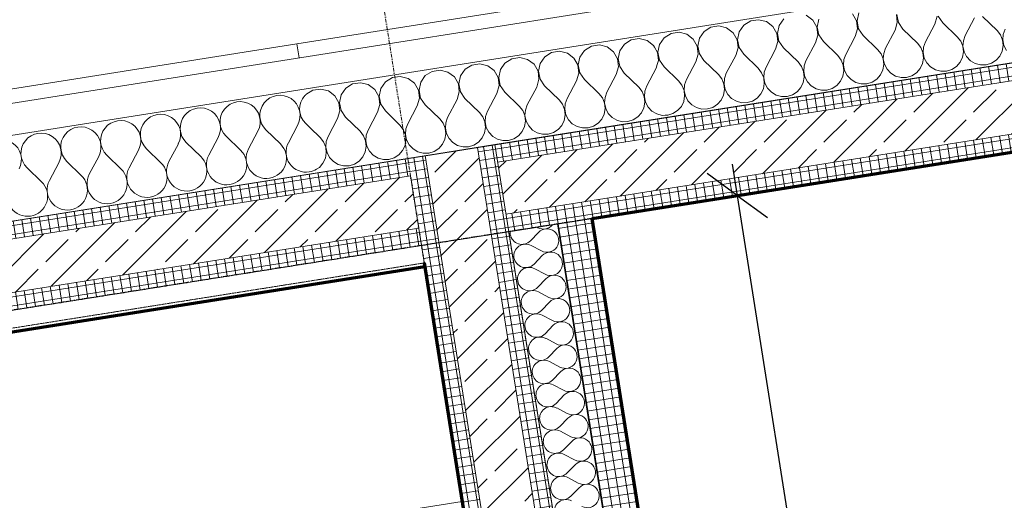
# Model space of a CAD drawing. Header units: millimetres. Extents: x 1523 to 74793, y -36705 to 10268.
# Tile 41 of 48: x 62335 to 65127, y -8780 to -7417. Entities that reach past the tile are written whole.
import ezdxf

# ---------------------------------------------------------------- set-up
doc = ezdxf.new("R2010")
doc.units = ezdxf.units.MM
for name, pattern in [('CAx_nichtHalbton', [20001.0584, 10000, -0.5292, 10000, -0.5292]), ('IMPORT-STRICHPUNKT _7_', [20, 10, -5, 0, -5]), ('Rasterlinie', [22.225, 12.7, -3.175, 3.175, -3.175]), ('Verdeckt 2x', [3.572, 2.3813, -1.1907])]:
    doc.linetypes.add(name, pattern=pattern)
for name, color, linetype, lineweight, true_color in [('10 A--Fassade', 7, 'Continuous', 13, 0x656565), ('90 A--Achsraster _1_50_', 7, 'IMPORT-STRICHPUNKT _7_', 13, 0x656565), ('Neubau_10 A--Wand außen _tragend_', 7, 'Continuous', 13, 0x656565), ('Neubau_10 A--Wand innen _tragend_', 7, 'Continuous', 13, 0x656565), ('Neubau_20 A--Deckenbelag', 7, 'Continuous', 13, 0x656565), ('Neubau_20 A--Deckenkonstruktion _Ortbeton_', 7, 'Continuous', 13, 0x656565), ('Xref_706_5_--_ÜP_01_000_18_Übersichtsplan OG1_IFC 2025_01_13_dwg', 7, 'Continuous', 13, 0x767676), ('XX', 7, 'Continuous', 18, 0x804040)]:
    doc.layers.add(name, color=color, linetype=linetype, lineweight=lineweight, true_color=true_color)
for name, color, linetype, lineweight in [('Ax-50_BM-Bem', 7, 'Continuous', 9), ('Ax_BM-Bem', 7, 'Continuous', 9), ('S-GRID-____-OTLN', 7, 'Continuous', 9)]:
    doc.layers.add(name, color=color, linetype=linetype, lineweight=lineweight)
doc.styles.add('ISOCPEUR_2', font='isocpeur.ttf', dxfattribs={"height": 90})
doc.dimstyles.new('KI_1_8_mm_Isocpeur__cm_m__Aufrundung_auf_5_mm_ELT_Gesamtbemaßung_1', dxfattribs={"dimscale": 304.8, "dimtxt": 89.638306, "dimasz": 0.492126, "dimexe": 0.295276, "dimexo": 0.0625, "dimgap": 0.049213, "dimtad": 1, "dimlfac": 0.001, "dimrnd": 0.005, "dimzin": 0, "dimdsep": 46, "dimtxsty": 'ISOCPEUR_2', "dimblk1": 'OBLIQUE', "dimblk2": 'OBLIQUE', "dimsah": 1, "dimcen": 0.09, "dimdle": 0.295276, "dimadec": 0, "dimazin": 0, "dimtfac": 1, "dimtdec": 4, "dimtix": 1, "dimtmove": 0, "dimatfit": 3, "dimfxl": 0.984252, "dimfxlon": 1, "dimtvp": 1, "dimtfill": 1, "dimtolj": 1, "dimtzin": 0, "dimlwd": 25, "dimlwe": 25, "dimarcsym": 2})
pattern_1 = [(275.336, (0, 0), (24.891662, 2.324905), []), (5.336, (0, 0), (-2.324905, 24.891662), [])]
pattern_2 = [(185.336, (0, 0), (-2.324905, 24.891662), []), (275.336, (0, 0), (24.891662, 2.324905), [])]
pattern_3 = [(131.336, (0, 0), (90.1019, 79.25683), []), (131.336, (-45.05, -39.63), (90.1019, 79.25683), [90, -30])]

# ---------------------------------------------------------------- blocks, each defined once
blk = doc.blocks.new('Xref_706_5_--_ÜP_01_000_15_Übersichtsplan OG1_IFC 2024_08_01_dwg__X248-41956783-SuD_1_OG gesamt Plot  - Blatt 2')
at = {"layer": '10 A--Fassade', "color": 9, "true_color": 0xcbcbcb, "flags": 128}
for points in [[(4691.5, -25249), (4647.4, -25285.4)], [(4690.4, -25226.1), (4704.5, -25233.1), (4720, -25236), (4735.7, -25234.5), (4750.4, -25228.8)], [(4707.4, -25591.5), (4663.4, -25627.8), (4643.2, -25638.6), (4620.4, -25640.5), (4598.7, -25633.4)], [(4615.2, -25527.9), (4638, -25527.7), (4659.1, -25536.5), (4706.4, -25568.6), (4720.5, -25575.6), (4736, -25578.5), (4751.7, -25577), (4766.4, -25571.2), (4779, -25561.7), (4788.4, -25549.1), (4794.1, -25534.4), (4795.6, -25518.7), (4792.7, -25503.2), (4785.6, -25489.1), (4775, -25477.4), (4761.6, -25469.1), (4746.5, -25464.8), (4730.7, -25464.8), (4715.5, -25469), (4702.1, -25477.3), (4658, -25513.7), (4637.9, -25524.4), (4615.1, -25526.4)], [(4632.7, -25413.5), (4653.8, -25422.4), (4701, -25454.5), (4715.2, -25461.4), (4730.7, -25464.3), (4746.4, -25462.8), (4761.1, -25457.1), (4773.6, -25447.6), (4783.1, -25435), (4788.8, -25420.3), (4790.2, -25404.6), (4787.3, -25389.1), (4780.3, -25374.9), (4769.7, -25363.3), (4756.3, -25355), (4741.2, -25350.6), (4725.4, -25350.6), (4710.2, -25354.9), (4696.8, -25363.1), (4652.7, -25399.5), (4632.5, -25410.2)], [(4648.5, -25308.2), (4695.7, -25340.3), (4709.9, -25347.3), (4725.4, -25350.1), (4741.1, -25348.6), (4755.7, -25342.9), (4768.3, -25333.4), (4777.8, -25320.8), (4783.5, -25306.1), (4784.9, -25290.4), (4782, -25274.9), (4775, -25260.8), (4764.4, -25249.1), (4751, -25240.8), (4735.8, -25236.5), (4720.1, -25236.4), (4704.9, -25240.7), (4691.5, -25249)], [(4718.1, -25819.8), (4674, -25856.2), (4653.8, -25866.9), (4631.1, -25868.9), (4609.3, -25861.8), (4592.1, -25846.7)], [(4589.1, -25781.9), (4604.8, -25765.3), (4625.8, -25756.2), (4648.7, -25756), (4669.7, -25764.8), (4717, -25797), (4731.1, -25803.9), (4746.6, -25806.8), (4762.3, -25805.3), (4777, -25799.6), (4789.6, -25790), (4799.1, -25777.4), (4804.8, -25762.7), (4806.2, -25747), (4803.3, -25731.5), (4796.3, -25717.4), (4785.7, -25705.8), (4772.3, -25697.5), (4757.1, -25693.1), (4741.3, -25693.1), (4726.2, -25697.4), (4712.7, -25705.6), (4668.7, -25742), (4648.5, -25752.7), (4625.7, -25754.7), (4604, -25747.6)], [(4599.5, -25651.1), (4620.5, -25642), (4643.3, -25641.9), (4664.4, -25650.7), (4711.7, -25682.8), (4725.8, -25689.8), (4741.3, -25692.6), (4757, -25691.1), (4771.7, -25685.4), (4784.3, -25675.9), (4793.8, -25663.3), (4799.4, -25648.6), (4800.9, -25632.9), (4798, -25617.4), (4791, -25603.3), (4780.3, -25591.6), (4767, -25583.3), (4751.8, -25579), (4736, -25578.9), (4720.9, -25583.2), (4707.4, -25591.5)], [(4826.8, -26210.6), (4827.5, -26203.7), (4824.6, -26188.2), (4817.6, -26174.1), (4806.9, -26162.4), (4793.6, -26154.1), (4778.4, -26149.8), (4762.6, -26149.7), (4747.5, -26154), (4734, -26162.3), (4690, -26198.7), (4669.8, -26209.4), (4647, -26211.3), (4625.3, -26204.2), (4608.1, -26189.2), (4598.2, -26168.6), (4597.1, -26145.8), (4605.1, -26124.4), (4620.8, -26107.8), (4641.8, -26098.7), (4664.6, -26098.5), (4685.7, -26107.3), (4733, -26139.4), (4747.1, -26146.4), (4762.6, -26149.3), (4778.3, -26147.8), (4793, -26142), (4805.6, -26132.5), (4815, -26119.9), (4820.7, -26105.2), (4822.2, -26089.5), (4819.3, -26074), (4812.2, -26059.9), (4801.6, -26048.3), (4788.2, -26039.9), (4773.1, -26035.6), (4757.3, -26035.6), (4742.1, -26039.8), (4728.7, -26048.1), (4684.6, -26084.5), (4664.5, -26095.2), (4641.7, -26097.2), (4620, -26090.1), (4602.8, -26075), (4592.9, -26054.4), (4591.8, -26031.6), (4599.8, -26010.2), (4615.5, -25993.6), (4636.4, -25984.5), (4659.3, -25984.4), (4680.4, -25993.2), (4727.6, -26025.3), (4741.8, -26032.3), (4757.3, -26035.1), (4773, -26033.6), (4787.7, -26027.9), (4800.2, -26018.4), (4809.7, -26005.8), (4815.4, -25991.1), (4816.8, -25975.4), (4813.9, -25959.9), (4806.9, -25945.7), (4796.3, -25934.1), (4782.9, -25925.8), (4767.8, -25921.4), (4752, -25921.4), (4736.8, -25925.7), (4723.4, -25934), (4679.3, -25970.3), (4659.1, -25981.1), (4636.4, -25983), (4614.7, -25975.9), (4597.5, -25960.9), (4587.5, -25940.3), (4586.5, -25917.5), (4594.4, -25896), (4610.2, -25879.5), (4631.1, -25870.4), (4654, -25870.2), (4675.1, -25879), (4722.3, -25911.1), (4736.5, -25918.1), (4752, -25920.9), (4767.7, -25919.5), (4782.4, -25913.7), (4794.9, -25904.2), (4804.4, -25891.6), (4810.1, -25876.9), (4811.5, -25861.2), (4808.6, -25845.7), (4801.6, -25831.6), (4791, -25819.9), (4777.6, -25811.6), (4762.4, -25807.3), (4746.7, -25807.2), (4731.5, -25811.5), (4718.1, -25819.8)], [(4681.2, -26217.4), (4669.9, -26212.7), (4647.1, -26212.8), (4631.3, -26219.7)]]:
    blk.add_lwpolyline(points, dxfattribs=at)
blk = doc.blocks.new('Xref_706_5_--_ÜP_01_000_15_Übersichtsplan OG1_IFC 2024_08_01_dwg__X249-41956784-SuD_1_OG gesamt Plot  - Blatt 2')
at = {"layer": '10 A--Fassade', "color": 9, "true_color": 0xcbcbcb}
for p, q in [((4737.8, -27226.1), (4751, -27215.2)), ((4738.9, -27248.9), (4786.2, -27281.1)), ((4743.2, -27340.3), (4787.2, -27303.9)), ((4744.2, -27363.1), (4791.5, -27395.2)), ((4748.5, -27454.4), (4792.5, -27418.1)), ((4749.5, -27477.3), (4796.8, -27509.4)), ((4753.8, -27568.6), (4797.9, -27532.2)), ((4754.9, -27591.4), (4802.1, -27623.5)), ((4759.1, -27682.8), (4803.2, -27646.4)), ((4760.2, -27705.6), (4807.4, -27737.7)), ((4764.4, -27796.9), (4808.5, -27760.5)), ((4765.5, -27819.7), (4812.8, -27851.9)), ((4769.8, -27911.1), (4813.8, -27874.7)), ((4770.8, -27933.9), (4818.1, -27966)), ((4775.1, -28025.2), (4819.1, -27988.9))]:
    blk.add_line(p, q, dxfattribs=at)
for centre, start, end in [((4818.3, -27233.8), 2.6681, 24.9821), ((4706.8, -27296.2), 55.7982, 309.538), ((4701.5, -27182), 221.0075, 309.538), ((4818.3, -27233.8), 235.7982, 2.6681), ((4823.6, -27348), 2.6681, 129.538), ((4712.1, -27410.4), 55.7982, 309.538), ((4823.6, -27348), 235.7982, 2.6681), ((4828.9, -27462.1), 2.6681, 129.538), ((4828.9, -27462.1), 235.7982, 2.6681), ((4717.4, -27524.5), 55.7982, 309.538), ((4834.2, -27576.3), 2.6681, 129.538), ((4834.2, -27576.3), 235.7982, 2.6681), ((4722.7, -27638.7), 55.7982, 309.538), ((4839.6, -27690.4), 2.6681, 129.538), ((4839.6, -27690.4), 235.7982, 2.6681), ((4728.1, -27752.8), 55.7982, 309.538), ((4844.9, -27804.6), 2.6681, 129.538), ((4844.9, -27804.6), 235.7982, 2.6681), ((4733.4, -27867), 55.7982, 309.538), ((4850.2, -27918.8), 2.6681, 129.538), ((4738.7, -27981.2), 55.7982, 309.538), ((4850.2, -27918.8), 235.7982, 2.6681), ((4855.5, -28032.9), 2.6681, 129.538), ((4744, -28095.3), 55.7982, 309.538), ((4855.5, -28032.9), 235.7982, 2.6681)]:
    blk.add_arc(centre, 57.1, start, end, dxfattribs=at)
blk = doc.blocks.new('Xref_706_5_--_ÜP_01_000_15_Übersichtsplan OG1_IFC 2024_08_01_dwg__X250-41956785-SuD_1_OG gesamt Plot  - Blatt 2')
at = {"layer": '10 A--Fassade', "color": 9, "true_color": 0xcbcbcb, "flags": 128}
for points in [[(4681.2, -26217.4), (4691, -26221.5), (4738.3, -26253.6), (4752.4, -26260.6), (4767.9, -26263.4), (4783.6, -26261.9), (4798.3, -26256.2), (4810.9, -26246.7), (4820.4, -26234.1), (4826, -26219.4), (4826.8, -26210.6)], [(4631.3, -26219.7), (4626.1, -26221.9), (4610.4, -26238.5), (4602.4, -26259.9), (4603.5, -26282.8), (4613.4, -26303.3), (4630.6, -26318.4), (4652.3, -26325.5), (4675.1, -26323.5), (4695.3, -26312.8), (4739.3, -26276.4)], [(4744.7, -26390.6), (4700.6, -26427), (4680.4, -26437.7), (4657.7, -26439.7), (4635.9, -26432.6), (4618.7, -26417.5), (4608.8, -26396.9), (4607.8, -26374.1), (4615.7, -26352.7), (4631.4, -26336.1), (4652.4, -26327), (4675.3, -26326.8), (4696.3, -26335.6), (4743.6, -26367.8), (4757.7, -26374.7), (4773.2, -26377.6), (4788.9, -26376.1), (4803.6, -26370.4), (4816.2, -26360.8), (4825.7, -26348.3), (4831.4, -26333.5), (4832.8, -26317.8), (4829.9, -26302.3), (4822.9, -26288.2), (4812.3, -26276.6), (4798.9, -26268.3), (4783.7, -26263.9), (4767.9, -26263.9), (4752.8, -26268.2), (4739.3, -26276.4)], [(4750, -26504.8), (4705.9, -26541.1), (4685.7, -26551.9), (4663, -26553.8), (4641.3, -26546.7), (4624.1, -26531.7), (4614.1, -26511.1), (4613.1, -26488.3), (4621, -26466.8), (4636.8, -26450.3), (4657.7, -26441.2), (4680.6, -26441), (4701.7, -26449.8), (4748.9, -26481.9), (4763.1, -26488.9), (4778.6, -26491.8), (4794.3, -26490.3), (4809, -26484.5), (4821.5, -26475), (4831, -26462.4), (4836.7, -26447.7), (4838.1, -26432), (4835.2, -26416.5), (4828.2, -26402.4), (4817.6, -26390.7), (4804.2, -26382.4), (4789, -26378.1), (4773.3, -26378.1), (4758.1, -26382.3), (4744.7, -26390.6)], [(4755.3, -26618.9), (4711.2, -26655.3), (4691.1, -26666), (4668.3, -26668), (4646.6, -26660.9), (4629.4, -26645.8), (4619.5, -26625.2), (4618.4, -26602.4), (4626.4, -26581), (4642.1, -26564.4), (4663, -26555.3), (4685.9, -26555.2), (4707, -26564), (4754.2, -26596.1), (4768.4, -26603.1), (4783.9, -26605.9), (4799.6, -26604.4), (4814.3, -26598.7), (4826.8, -26589.2), (4836.3, -26576.6), (4842, -26561.9), (4843.4, -26546.2), (4840.5, -26530.7), (4833.5, -26516.6), (4822.9, -26504.9), (4809.5, -26496.6), (4794.4, -26492.2), (4778.6, -26492.2), (4763.4, -26496.5), (4750, -26504.8)], [(4771.3, -26961.4), (4727.2, -26997.8), (4707, -27008.5), (4684.3, -27010.5), (4662.5, -27003.4), (4645.3, -26988.3), (4635.4, -26967.7), (4634.4, -26944.9), (4642.3, -26923.5), (4658, -26906.9), (4679, -26897.8), (4701.9, -26897.6), (4722.9, -26906.5), (4770.2, -26938.6), (4784.3, -26945.6), (4799.8, -26948.4), (4815.5, -26946.9), (4830.2, -26941.2), (4842.8, -26931.7), (4852.3, -26919.1), (4858, -26904.4), (4859.4, -26888.7), (4856.5, -26873.2), (4849.5, -26859), (4838.9, -26847.4), (4825.5, -26839.1), (4810.3, -26834.7), (4794.5, -26834.7), (4779.4, -26839), (4765.9, -26847.2), (4721.9, -26883.6), (4701.7, -26894.4), (4678.9, -26896.3), (4657.2, -26889.2), (4640, -26874.2), (4630.1, -26853.6), (4629, -26830.7), (4637, -26809.3), (4652.7, -26792.7), (4673.7, -26783.6), (4696.5, -26783.5), (4717.6, -26792.3), (4764.9, -26824.4), (4779, -26831.4), (4794.5, -26834.2), (4810.2, -26832.7), (4824.9, -26827), (4837.5, -26817.5), (4847, -26804.9), (4852.6, -26790.2), (4854.1, -26774.5), (4851.2, -26759), (4844.2, -26744.9), (4833.5, -26733.2), (4820.2, -26724.9), (4805, -26720.6), (4789.2, -26720.5), (4774.1, -26724.8), (4760.6, -26733.1), (4716.6, -26769.5), (4696.4, -26780.2), (4673.6, -26782.2), (4651.9, -26775), (4634.7, -26760), (4624.8, -26739.4), (4623.7, -26716.6), (4631.7, -26695.2), (4647.4, -26678.6), (4668.4, -26669.5), (4691.2, -26669.3), (4712.3, -26678.1), (4759.6, -26710.3), (4773.7, -26717.2), (4789.2, -26720.1), (4804.9, -26718.6), (4819.6, -26712.9), (4832.2, -26703.3), (4841.6, -26690.7), (4847.3, -26676), (4848.8, -26660.3), (4845.9, -26644.8), (4838.8, -26630.7), (4828.2, -26619.1), (4814.8, -26610.7), (4799.7, -26606.4), (4783.9, -26606.4), (4768.7, -26610.7), (4755.3, -26618.9)], [(4659.2, -27219.5), (4656, -27216.6), (4646.1, -27196.1), (4645, -27173.2), (4653, -27151.8), (4668.7, -27135.2), (4689.6, -27126.1), (4712.5, -27126), (4733.6, -27134.8), (4780.8, -27166.9), (4795, -27173.9), (4810.5, -27176.7), (4826.2, -27175.2), (4840.9, -27169.5), (4853.4, -27160), (4862.9, -27147.4), (4868.6, -27132.7), (4870, -27117), (4867.1, -27101.5), (4860.1, -27087.4), (4849.5, -27075.7), (4836.1, -27067.4), (4821, -27063.1), (4805.2, -27063), (4790, -27067.3), (4776.6, -27075.6), (4732.5, -27111.9), (4712.3, -27122.7), (4689.6, -27124.6), (4667.9, -27117.5), (4650.7, -27102.5), (4640.7, -27081.9), (4639.7, -27059.1), (4647.6, -27037.7), (4663.4, -27021.1), (4684.3, -27012), (4707.2, -27011.8), (4728.3, -27020.6), (4775.5, -27052.7), (4789.7, -27059.7), (4805.2, -27062.6), (4820.9, -27061.1), (4835.6, -27055.3), (4848.1, -27045.8), (4857.6, -27033.2), (4863.3, -27018.5), (4864.7, -27002.8), (4861.8, -26987.3), (4854.8, -26973.2), (4844.2, -26961.5), (4830.8, -26953.2), (4815.6, -26948.9), (4799.9, -26948.9), (4784.7, -26953.1), (4771.3, -26961.4)], [(4869.5, -27209.7), (4865.4, -27201.5), (4854.8, -27189.9), (4841.4, -27181.6), (4826.3, -27177.2), (4810.5, -27177.2), (4795.3, -27181.5), (4781.9, -27189.7), (4751, -27215.2)]]:
    blk.add_lwpolyline(points, dxfattribs=at)
blk = doc.blocks.new('Xref_706_5_--_ÜP_01_000_15_Übersichtsplan OG1_IFC 2024_08_01_dwg__X2589-41957073-SuD_1_OG gesamt Plot  - Blatt 2')
at = {"layer": 'Neubau_10 A--Wand innen _tragend_', "color": 9, "true_color": 0xcbcbcb}
for p, q in [((5770, -26573.8), (5751.2, -26601.3)), ((5783.3, -26573.1), (5804.5, -26598.8)), ((5836.6, -26570.6), (5817.8, -26598.2)), ((5849.9, -26570), (5871.1, -26595.7)), ((5170.6, -26601.7), (5151.9, -26629.2)), ((5183.9, -26601.1), (5205.1, -26626.8)), ((5237.2, -26598.6), (5218.5, -26626.1)), ((5250.5, -26598), (5271.7, -26623.7)), ((5303.8, -26595.5), (5285.1, -26623)), ((5317.1, -26594.9), (5338.3, -26620.6)), ((5370.4, -26592.4), (5351.7, -26619.9)), ((5383.7, -26591.7), (5404.9, -26617.5)), ((5437, -26589.3), (5418.2, -26616.8)), ((5450.3, -26588.6), (5471.5, -26614.4)), ((5503.6, -26586.2), (5484.8, -26613.7)), ((5516.9, -26585.5), (5538.1, -26611.2)), ((5570.2, -26583.1), (5551.4, -26610.6)), ((5583.5, -26582.4), (5604.7, -26608.1)), ((5636.8, -26580), (5618, -26607.5)), ((5650.1, -26579.3), (5671.3, -26605)), ((5703.4, -26576.9), (5684.6, -26604.4)), ((5716.7, -26576.2), (5737.9, -26601.9)), ((5104, -26604.8), (5102.3, -26607.3)), ((5117.3, -26604.2), (5138.6, -26629.9))]:
    blk.add_line(p, q, dxfattribs=at)
for centre, start, end in [((5875.6, -26548.8), 325.7982, 219.538), ((5276.2, -26576.7), 325.7982, 219.538), ((5342.8, -26573.6), 325.7982, 219.538), ((5409.4, -26570.5), 325.7982, 219.538), ((5476, -26567.4), 325.7982, 219.538), ((5542.6, -26564.3), 325.7982, 219.538), ((5609.2, -26561.2), 325.7982, 219.538), ((5675.8, -26558.1), 325.7982, 219.538), ((5742.4, -26555), 325.7982, 219.538), ((5809, -26551.9), 325.7982, 219.538), ((5076.4, -26586), 325.7982, 44.5597), ((5143, -26582.9), 325.7982, 219.538), ((5209.6, -26579.8), 325.7982, 219.538), ((5778.8, -26620.1), 145.7982, 272.6681), ((5778.8, -26620.1), 272.6681, 39.538), ((5845.4, -26617), 145.7982, 272.6681), ((5845.4, -26617), 272.6681, 39.538), ((5912, -26613.8), 145.7982, 272.6681), ((5179.4, -26648), 145.7982, 272.6681), ((5179.4, -26648), 272.6681, 39.538), ((5246, -26644.9), 145.7982, 272.6681), ((5246, -26644.9), 272.6681, 39.538), ((5312.6, -26641.8), 145.7982, 272.6681), ((5312.6, -26641.8), 272.6681, 39.538), ((5379.2, -26638.7), 145.7982, 272.6681), ((5379.2, -26638.7), 272.6681, 39.538), ((5445.8, -26635.6), 145.7982, 272.6681), ((5445.8, -26635.6), 272.6681, 39.538), ((5512.4, -26632.5), 145.7982, 272.6681), ((5512.4, -26632.5), 272.6681, 39.538), ((5579, -26629.4), 145.7982, 272.6681), ((5579, -26629.4), 272.6681, 39.538), ((5645.6, -26626.3), 145.7982, 272.6681), ((5645.6, -26626.3), 272.6681, 39.538), ((5712.2, -26623.2), 145.7982, 272.6681), ((5712.2, -26623.2), 272.6681, 39.538), ((5112.8, -26651.1), 272.6681, 39.538), ((5112.8, -26651.1), 257.8596, 272.6681)]:
    blk.add_arc(centre, 33.3, start, end, dxfattribs=at)
blk = doc.blocks.new('Xref_706_5_--_ÜP_01_000_15_Übersichtsplan OG1_IFC 2024_08_01_dwg_Standard-Rastermarker_7-41957088-SuD_1_OG gesamt Plot  - Blatt 2')
at = {"layer": '90 A--Achsraster _1_50_', "color": 9, "true_color": 0xcbcbcb}
blk.add_line((38626.4, 0), (93805.6, 0), dxfattribs=at)
blk = doc.blocks.new('Xref_706_5_--_ÜP_01_000_15_Übersichtsplan OG1_IFC 2024_08_01_dwg_Standard-Rastermarker_12-V4-SuD_1_OG gesamt Plot  - Blatt 2')
at = {"layer": '90 A--Achsraster _1_50_', "color": 9, "true_color": 0xcbcbcb}
blk.add_line((0, 0), (28500, 0), dxfattribs=at)
blk = doc.blocks.new('Xref_706_5_--_ÜP_01_000_18_Übersichtsplan OG1_IFC 2025_01_13_dwg-35464460-SuD_1_OG gesamt Plot  - Blatt 2')
at = {"layer": 'Neubau_10 A--Wand außen _tragend_', "true_color": 0xcbcbcb}
h = blk.add_hatch(dxfattribs=at)
h.set_pattern_fill('FP_3', color=9, style=0, pattern_type=2)
h.set_pattern_definition(pattern_1)
h.paths.add_polyline_path([(6143.7, -26440.1), (5496, -19505.3), (5446.2, -19509.9), (6093.9, -26444.7)])
h = blk.add_hatch(dxfattribs=at)
h.set_pattern_fill('FP_6', color=9, style=0, pattern_type=2)
h.set_pattern_definition(pattern_3)
h.paths.add_polyline_path([(6293.1, -26426.1), (5645.3, -19491.3), (5496, -19505.3), (6143.7, -26440.1)])
h = blk.add_hatch(dxfattribs=at)
h.set_pattern_fill('FP_3', color=9, style=0, pattern_type=2)
h.set_pattern_definition(pattern_1)
h.paths.add_polyline_path([(6342.9, -26421.5), (5695.1, -19486.7), (5645.3, -19491.3), (6293.1, -26426.1), (6305, -26425)])
h = blk.add_hatch(dxfattribs=at)
h.set_pattern_fill('FP_6', color=9, style=0, pattern_type=2)
h.set_pattern_definition(pattern_3)
h.paths.add_polyline_path([(6637.2, -30110.1), (6316.3, -26675.1), (6167, -26689), (6487.8, -30124.1), (6637.1, -30110.1)])
h = blk.add_hatch(dxfattribs=at)
h.set_pattern_fill('FP_3', color=9, style=0, pattern_type=2)
h.set_pattern_definition(pattern_1)
h.paths.add_polyline_path([(6657.6, -29791.1), (6366.1, -26670.4), (6316.3, -26675.1), (6637.2, -30110.1)])
h.paths.add_polyline_path([(6687, -30105.5), (6657.6, -29791.1), (6637.2, -30110.1), (6686.9, -30105.5)])
h = blk.add_hatch(dxfattribs=at)
h.set_pattern_fill('FP_3', color=9, style=0, pattern_type=2)
h.set_pattern_definition(pattern_1)
h.paths.add_polyline_path([(6487.8, -30124.1), (6167, -26689), (6117.2, -26693.7), (6438.1, -30128.7), (6487.8, -30124.1)])
at = {"layer": 'Neubau_10 A--Wand innen _tragend_', "true_color": 0xcbcbcb}
h = blk.add_hatch(dxfattribs=at)
h.set_pattern_fill('FP_7', color=9, style=0, pattern_type=2)
h.set_pattern_definition(pattern_2)
h.paths.add_polyline_path([(11059.3, -25840.3), (11050, -25740.8), (10402.8, -25801.2), (10412.1, -25900.8), (10710.8, -25872.9), (10701.5, -25773.4), (10812.4, -25863.4), (11043.5, -25841.8)])
h.paths.add_polyline_path([(10395.3, -25801.9), (9763.1, -25861), (9903, -25948.3), (10274, -25913.7), (10298.9, -25890.8)])
h.paths.add_polyline_path([(9764.9, -25961.2), (9755.5, -25861.7), (6320.5, -26182.5), (6329.8, -26282.1), (9764.8, -25961.2)])
h = blk.add_hatch(dxfattribs=at)
h.set_pattern_fill('FP_7', color=9, style=0, pattern_type=2)
h.set_pattern_definition(pattern_2)
h.paths.add_polyline_path([(11023.1, -26034.5), (10973.2, -25994), (10931.7, -26043.1), (10970.3, -26039.5)])
h.paths.add_polyline_path([(10977.9, -25988.6), (10967.6, -25989.5), (10973.2, -25994)])
h.paths.add_polyline_path([(10728.5, -26062.1), (10723.8, -26012.3), (10425.1, -26040.2), (10429.8, -26090), (10728.4, -26062.1)])
h.paths.add_polyline_path([(10168.7, -26114.4), (10101.7, -26072.5), (10043.7, -26126), (10165.6, -26114.6)])
h.paths.add_polyline_path([(10104.3, -26070.1), (10098.7, -26070.7), (10102.1, -26072.1)])
h.paths.add_polyline_path([(9782.6, -26150.4), (9777.9, -26100.6), (6342.9, -26421.5), (6347.5, -26471.3), (9782.5, -26150.4)])
h = blk.add_hatch(dxfattribs=at)
h.set_pattern_fill('FP_6', color=9, style=0, pattern_type=2)
h.set_pattern_definition(pattern_3)
h.paths.add_polyline_path([(11090.9, -26178.9), (11081.9, -26082.3), (11023.1, -26034.5), (10931.7, -26043.1), (10793.3, -26206.7), (11084.5, -26179.5)])
h.paths.add_polyline_path([(10742.4, -26211.4), (10728.4, -26062.1), (10429.8, -26090), (10443.7, -26239.3), (10742.4, -26211.4)])
h.paths.add_polyline_path([(10378.4, -26245.4), (10168.7, -26114.4), (10043.7, -26126), (9862.5, -26293.6), (10377.6, -26245.5)])
h.paths.add_polyline_path([(9796.5, -26299.8), (9782.5, -26150.4), (6347.5, -26471.3), (6361.5, -26620.6), (9796.5, -26299.8)])
h = blk.add_hatch(dxfattribs=at)
h.set_pattern_fill('FP_7', color=9, style=0, pattern_type=2)
h.set_pattern_definition(pattern_2)
h.paths.add_polyline_path([(11095.5, -26228.7), (11090.9, -26178.9), (10793.3, -26206.7), (10747.1, -26261.2), (11087.6, -26229.4)])
h.paths.add_polyline_path([(10747.1, -26261.2), (10742.4, -26211.4), (10443.7, -26239.3), (10448.4, -26289.1), (10747, -26261.2)])
h.paths.add_polyline_path([(10448.3, -26289.1), (10377.6, -26245.5), (9861.8, -26293.7), (9801.2, -26349.5), (10448.3, -26289.1)])
h.paths.add_polyline_path([(9801.2, -26349.6), (9796.5, -26299.8), (6361.5, -26620.6), (6366.1, -26670.4), (9801.1, -26349.6)])
h = blk.add_hatch(dxfattribs=at)
h.set_pattern_fill('FP_7', color=9, style=0, pattern_type=2)
h.set_pattern_definition(pattern_2)
h.paths.add_polyline_path([(6347.5, -26471.3), (6342.9, -26421.5), (6093.9, -26444.7), (6098.6, -26494.5), (6339.6, -26472)])
h = blk.add_hatch(dxfattribs=at)
h.set_pattern_fill('FP_6', color=9, style=0, pattern_type=2)
h.set_pattern_definition(pattern_3)
h.paths.add_polyline_path([(6361.5, -26620.6), (6347.5, -26471.3), (6098.6, -26494.5), (6112.5, -26643.9), (6337.8, -26622.8)])
h = blk.add_hatch(dxfattribs=at)
h.set_pattern_fill('FP_7', color=9, style=0, pattern_type=2)
h.set_pattern_definition(pattern_2)
h.paths.add_polyline_path([(6366.1, -26670.4), (6361.5, -26620.6), (6112.5, -26643.9), (6117.2, -26693.7), (6358.2, -26671.1)])
at = {"layer": '10 A--Fassade', "color": 9, "true_color": 0xcbcbcb, "flags": 128}
for points in [[(10137.4, -72314.5), (7969.8, -49108.5), (7821, -47515.4), (5446.7, -22096.1), (5323, -20771.9), (5005.7, -17374.5)], [(5812.8, -26983.2), (5773, -26986.9), (7691.6, -47527.5), (7731.4, -47523.8), (7821, -47515.4), (8060, -47493.1), (6141.4, -26952.5), (6048.4, -25956.9), (5685.7, -22073.8), (5562, -20749.5), (5323, -20771.9)], [(10046.5, -72308.7), (7880.2, -49116.9), (7731.4, -47523.8), (5357.1, -22104.5), (5317.3, -22108.2), (5680, -25991.3), (5773, -26986.9)]]:
    blk.add_lwpolyline(points, dxfattribs=at)
at = {"layer": 'Neubau_10 A--Wand außen _tragend_', "color": 9, "true_color": 0xcbcbcb}
for p, q in [((5496, -19505.3), (6143.7, -26440.1)), ((5645.3, -19491.3), (6293.1, -26426.1))]:
    blk.add_line(p, q, dxfattribs=at)
at = {"layer": 'Neubau_10 A--Wand außen _tragend_', "color": 9, "true_color": 0xcbcbcb, "flags": 128}
blk.add_lwpolyline([(6342.9, -26421.5), (5695.1, -19486.7), (5446.2, -19509.9), (6093.9, -26444.7)], close=True, dxfattribs=at)
for points in [[(6316.3, -26675.1), (6637.2, -30110.1), (6438.1, -30128.7), (6562.7, -31462.9)], [(6811.6, -31439.7), (6687, -30105.5), (6366.1, -26670.4)], [(6117.2, -26693.7), (6438.1, -30128.7), (6637.2, -30110.1), (6761.8, -31444.3)], [(6167, -26689), (6487.8, -30124.1), (6612.5, -31458.3)]]:
    blk.add_lwpolyline(points, dxfattribs=at)
at = {"layer": 'Neubau_10 A--Wand innen _tragend_', "color": 9, "true_color": 0xcbcbcb, "flags": 128}
for points in [[(24817.1, -24746.1), (11076.9, -26029.5), (6098.6, -26494.5)], [(24831.1, -24895.5), (11090.9, -26178.9), (6112.5, -26643.9)], [(15551.1, -25812.5), (15546.5, -25762.7), (15532.5, -25613.3), (15527.9, -25563.6), (15514.9, -25424.2), (15505.6, -25324.6), (15306.4, -25343.2), (11050, -25740.8), (11059.3, -25840.3), (6329.8, -26282.1)], [(10448.3, -26289.1), (10443.7, -26239.3), (10429.7, -26090), (10425.1, -26040.2), (10412.1, -25900.8), (10402.8, -25801.2), (9755.5, -25861.7), (6320.5, -26182.5), (6366.1, -26670.4), (7097.9, -26602.1)], [(11072.3, -25979.7), (6342.9, -26421.5), (6093.9, -26444.7), (6117.2, -26693.7)], [(6167, -26689), (6366.1, -26670.4), (6342.9, -26421.5)]]:
    blk.add_lwpolyline(points, dxfattribs=at)
at = {"layer": 'Neubau_20 A--Deckenbelag', "color": 9, "true_color": 0xcbcbcb, "flags": 128}
blk.add_lwpolyline([(6709.3, -30344.4), (11677.7, -29880.3), (11334.5, -26206.3), (8223, -26497), (8312.8, -27457.8), (7187.7, -27562.9), (7097.9, -26602.1), (6366.1, -26670.4)], close=True, dxfattribs=at)
at = {"layer": 'Neubau_20 A--Deckenkonstruktion _Ortbeton_', "color": 9, "true_color": 0xcbcbcb, "flags": 128}
blk.add_lwpolyline([(6438.1, -30128.7), (11416.4, -29663.7), (11072.3, -25979.7), (9479.2, -26128.5), (8808.2, -18944.8), (5422.9, -19261)], close=True, dxfattribs=at)
for name, p, rotation in [('Xref_706_5_--_ÜP_01_000_15_Übersichtsplan OG1_IFC 2024_08_01_dwg_Standard-Rastermarker_7-41957088-SuD_1_OG gesamt Plot  - Blatt 2', (14224.8, -110805.2), 95.33628353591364), ('Xref_706_5_--_ÜP_01_000_15_Übersichtsplan OG1_IFC 2024_08_01_dwg__X248-41956783-SuD_1_OG gesamt Plot  - Blatt 2', (0, 0), 2.668141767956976), ('Xref_706_5_--_ÜP_01_000_15_Übersichtsplan OG1_IFC 2024_08_01_dwg_Standard-Rastermarker_12-V4-SuD_1_OG gesamt Plot  - Blatt 2', (27502.2, -24696.2), 185.3362835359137), ('Xref_706_5_--_ÜP_01_000_15_Übersichtsplan OG1_IFC 2024_08_01_dwg__X2589-41957073-SuD_1_OG gesamt Plot  - Blatt 2', (0, 0), 2.668141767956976), ('Xref_706_5_--_ÜP_01_000_15_Übersichtsplan OG1_IFC 2024_08_01_dwg__X250-41956785-SuD_1_OG gesamt Plot  - Blatt 2', (0, 0), 2.668141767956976), ('Xref_706_5_--_ÜP_01_000_15_Übersichtsplan OG1_IFC 2024_08_01_dwg__X249-41956784-SuD_1_OG gesamt Plot  - Blatt 2', (0, 0), 2.668141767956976)]:
    blk.add_blockref(name, p, dxfattribs=dict(rotation=rotation))
blk = doc.blocks.new('DIMBLOCK41-SuD_1_OG gesamt Plot  - Blatt 2')
at = {"layer": 'Ax-50_BM-Bem', "lineweight": 25}
for p, q in [((64858.6, -11002.1), (64355.7, -7826.7)), ((64369.7, -7915.6), (64283.9, -7853.2)), ((64073.4, -7962.5), (64458.6, -7901.5)), ((64369.7, -7915.6), (64073.4, -7962.5)), ((64369.7, -7915.6), (64455.6, -7977.9)), ((64858.6, -11002.1), (64772.8, -10939.8)), ((64562.3, -11049), (64947.5, -10988)), ((64858.6, -11002.1), (64562.3, -11049)), ((64858.6, -11002.1), (64944.4, -11064.4))]:
    blk.add_line(p, q, dxfattribs=at)
at = {"layer": 'Ax-50_BM-Bem', "color": 0, "lineweight": 25, "insert": (64726.1, -9317.7), "char_height": 90, "width": 292.574, "attachment_point": 1, "rotation": 279, "line_spacing_factor": 1.149209, "style": 'ISOCPEUR_2', "bg_fill": 3, "box_fill_scale": 1.25, "bg_fill_color": 256, "bg_fill_true_color": 13158600, "bg_fill_transparency": 0}
blk.add_mtext('3,12\\A2\\H0.5x;\\S5^  ;\\H2x;', dxfattribs=at)
blk = doc.blocks.new('_Oblique')
at = {"color": 0, "linetype": 'ByBlock', "lineweight": -2}
blk.add_line((-0.5, -0.5), (0.5, 0.5), dxfattribs=at)

msp = doc.modelspace()

# ---------------------------------------------------------------- linework, layer by layer
at = {"layer": 'S-GRID-____-OTLN', "linetype": 'Rasterlinie', "lineweight": 25}
msp.add_line((73944.576, -6399.075), (16884.88, -15436.443), dxfattribs=at)
at = {"layer": 'XX', "color": 9, "linetype": 'Verdeckt 2x', "true_color": 0xc0c0c0}
for p, q in [((63721.54, -8018.245), (70600.806, -6928.676)), ((66584.291, -26092.946), (63721.54, -8018.245)), ((59837.863, -8683.982), (63482.44, -8106.738)), ((63482.44, -8106.738), (63589.597, -8783.304))]:
    msp.add_line(p, q, dxfattribs=at)
at = {"layer": 'XX', "color": 7, "linetype": 'CAx_nichtHalbton', "lineweight": 70, "true_color": 0xffffff}
for p, q in [((63958.585, -7980.7), (70600.806, -6928.676)), ((64451.354, -11091.919), (63958.585, -7980.7)), ((59962.895, -8674.303), (63484.004, -8116.615)), ((63482.44, -8106.738), (63593.508, -8807.996))]:
    msp.add_line(p, q, dxfattribs=at)

# ---------------------------------------------------------------- block references
at = {"layer": 'Xref_706_5_--_ÜP_01_000_18_Übersichtsplan OG1_IFC 2025_01_13_dwg', "color": 9, "true_color": 0xcbcbcb, "rotation": 273.6637164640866}
msp.add_blockref('Xref_706_5_--_ÜP_01_000_18_Übersichtsplan OG1_IFC 2025_01_13_dwg-35464460-SuD_1_OG gesamt Plot  - Blatt 2', (89683.753, 0.01), dxfattribs=at)

# ---------------------------------------------------------------- next in the draw order: dimensions: what is measured, and where the dimension line sits
at = {"layer": 'Ax_BM-Bem', "lineweight": 25}
dim = msp.add_linear_dim(base=(64369.743, -7915.579), p1=(64562.294, -11049.036), p2=(64073.436, -7962.51), angle=279, text='\\A1;3,12\\Q;{\\A1;{\\H0.5x;\\S5^ ;}}', dimstyle='KI_1_8_mm_Isocpeur__cm_m__Aufrundung_auf_5_mm_ELT_Gesamtbemaßung_1', override={"dimpost": '<>', "dimfxl": 3125.00005}, dxfattribs=at)
dim.commit()
dim.dimension.update_dxf_attribs({"geometry": 'DIMBLOCK41-SuD_1_OG gesamt Plot  - Blatt 2', "text_midpoint": (64682.322, -9448.048)})

doc.saveas('drawing.dxf')
